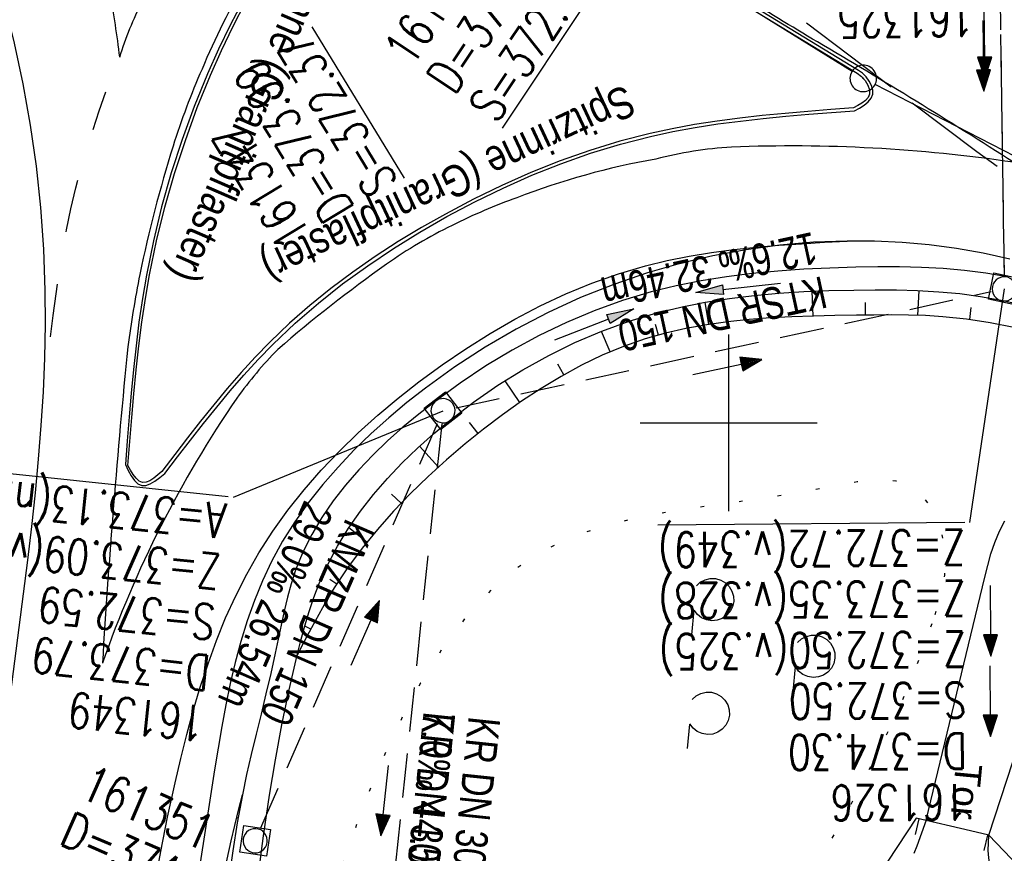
# Model space of a CAD drawing. Extents: x 510932 to 511602, y 463659 to 464636.
# Tile 23 of 81: x 511160 to 511216, y 464076 to 464123. Entities that reach past the tile are written whole.
import ezdxf

# ---------------------------------------------------------------- set-up
doc = ezdxf.new("R2010")
doc.units = 0
doc.header["$LTSCALE"] = 10
doc.header["$MEASUREMENT"] = 0
for name, pattern in [('ACAD_ISO13W100', [36, 12, -3, 12, -3, 0, -3, 0, -3]), ('AUSGEZOGEN', [0]), ('LT00', [0]), ('LT02', [0.4, 0.2, -0.2]), ('LT07', [0.22, 0.02, -0.2]), ('LT11', [0.3, 0.2, -0.1]), ('LT12', [0.4, 0.3, -0.1]), ('STRICHLINIE2', [0.375, 0.25, -0.125])]:
    doc.linetypes.add(name, pattern=pattern)
doc.layers.get('0').update_dxf_attribs({"linetype": 'LT00'})
for name, color, linetype in [('--EK_FBR', 1, 'LT00'), ('--EK_Halt-Pfeil', 4, 'LT00'), ('--EK_Haltung', 7, 'STRICHLINIE2'), ('--EK_Haltung-Text', 140, 'LT00'), ('--EK_Schacht-Text', 5, 'LT00'), ('--EL_DFK_AB_L', 21, 'LT00'), ('--EL_DFK_AB_P', 7, 'LT00'), ('--EL_Halt-Pfeil', 4, 'LT00'), ('--EL_Haltung', 182, 'STRICHLINIE2'), ('--EL_Haltung-Text', 182, 'LT00'), ('DFK_AB_L', 21, 'LT00'), ('DFK_AB_P', 7, 'LT00'), ('DL', 182, 'LT12'), ('DL_PFEIL', 201, 'LT00'), ('GASLTG', 250, 'ACAD_ISO13W100'), ('GEHOELZ_SYMB', 252, 'Continuous'), ('PFEIL', 140, 'AUSGEZOGEN'), ('RINNE_TEXT', 11, 'Continuous'), ('TOR_TEXT_A', 11, 'Continuous'), ('V104_AFBR_BAB', 250, 'LT00'), ('V104_BOESCH', 250, 'LT00'), ('V104_BOSCHUNG', 250, 'LT00'), ('V104_EINFAHRT', 250, 'LT00'), ('V104_FELDWEG', 250, 'LT11'), ('V104_GEHOELZ', 250, 'LT07'), ('V104_GRABEN', 250, 'LT00'), ('V104_KA_MULD', 182, 'LT00'), ('V104_LD_MARK', 250, 'LT00'), ('V104_LG_MARK', 250, 'LT02'), ('V104_RASTER', 250, 'LT00'), ('V104_RINNE', 182, 'LT00'), ('V104_ZAUN', 40, 'LT00')]:
    doc.layers.add(name, color=color, linetype=linetype)
doc.styles.add('Arial', font='ARIAL.TTF')
doc.styles.add('Beschrift', font='ARIAL.TTF')
doc.styles.add('Haltungsbeschriftung', font='ARIAL.TTF', dxfattribs={"width": 0.75})
doc.styles.add('schachtbeschriftung', font='romans.shx', dxfattribs={"width": 0.75, "height": 2})

# ---------------------------------------------------------------- blocks, each defined once
blk = doc.blocks.new('SYMB0003')
at = {"color": 0, "linetype": 'ByBlock'}
for p, q in [((-0.015712, 0), (0.010166, 0.012015)), ((0, -0.021257), (-0.015712, 0)), ((0.010166, 0.012015), (0, -0.021257))]:
    blk.add_line(p, q, dxfattribs=at)
for points in [[(-0.031395, 0.499013), (-0.093691, 0.491144), (-0.154509, 0.475528), (-0.21289, 0.452414), (-0.267913, 0.422164), (-0.318712, 0.385257), (-0.364484, 0.342274), (-0.404509, 0.293893), (-0.438154, 0.240877), (-0.464888, 0.184062), (-0.484292, 0.124345), (-0.496058, 0.062667), (-0.5, 0)], [(0.5, 0), (0.496057, 0.062667), (0.484292, 0.124345), (0.464888, 0.184062), (0.438153, 0.240877), (0.404509, 0.293893), (0.364484, 0.342274), (0.318712, 0.385257), (0.267913, 0.422164), (0.21289, 0.452414), (0.154509, 0.475528), (0.093691, 0.491144), (0.031395, 0.499013), (-0.031395, 0.499013)], [(-0.5, 0), (-0.496058, -0.062667), (-0.484292, -0.124345), (-0.464888, -0.184062), (-0.438154, -0.240877), (-0.404509, -0.293893), (-0.364485, -0.342274), (-0.318712, -0.385257), (-0.267914, -0.422164), (-0.21289, -0.452414), (-0.154509, -0.475529), (-0.093691, -0.491144), (-0.031395, -0.499014), (0.031395, -0.499014)], [(0.031395, -0.499014), (0.093691, -0.491144), (0.154509, -0.475529), (0.21289, -0.452414), (0.267914, -0.422164), (0.318712, -0.385257), (0.364485, -0.342274), (0.404509, -0.293893), (0.438154, -0.240877), (0.464889, -0.184062), (0.484292, -0.124345), (0.496058, -0.062667), (0.5, 0)]]:
    blk.add_lwpolyline(points, dxfattribs=at)
blk = doc.blocks.new('Pfreil3')
at = {"layer": 'PFEIL'}
blk.add_hatch(color=256, dxfattribs=at).paths.add_polyline_path([(-1.549, 0.273), (-1.549, -0.273), (0, 0)])
for p, q in [((-1.549, 0), (-4.831, 0)), ((-1.549, -0.273), (-1.549, 0.273)), ((-1.549, 0.273), (0, 0)), ((0, 0), (-1.549, -0.273))]:
    blk.add_line(p, q, dxfattribs=at)
blk = doc.blocks.new('SYMB0011')
at = {"color": 0, "linetype": 'ByBlock'}
for p, q in [((0.5, 0), (-0.5, 0)), ((0, 0.5), (0, -0.5))]:
    blk.add_line(p, q, dxfattribs=at)
blk = doc.blocks.new('GEHOELZ_SYMB')
at = {"layer": 'GEHOELZ_SYMB'}
blk.add_line((0, 0), (1.4, 0), dxfattribs=at)
blk.add_lwpolyline([(-1.388, 0.017), (-1.612, 0.221), (-1.778, 0.474), (-1.876, 0.761), (-1.898, 1.063), (-1.844, 1.361), (-1.718, 1.636), (-1.526, 1.87), (-1.282, 2.05), (-1, 2.162), (-0.7, 2.2), (-0.4, 2.162), (-0.118, 2.05), (0.126, 1.87), (0.318, 1.636), (0.444, 1.361), (0.498, 1.063), (0.476, 0.761), (0.378, 0.474), (0.212, 0.221), (-0.012, 0.017)], dxfattribs=at)
blk = doc.blocks.new('SYMB1210')
at = {"color": 0, "linetype": 'ByBlock'}
blk.add_line((0.018815, -0.179014), (0.055623, -0.17119), dxfattribs=at)
for points in [[(-0.2, -0.2), (-0.2, 0.2), (0.2, 0.2), (0.2, -0.2), (-0.2, -0.2)], [(0.018815, 0.179014), (-0.018815, 0.179014), (-0.055623, 0.17119), (-0.09, 0.155885), (-0.120444, 0.133766), (-0.145623, 0.105801), (-0.164438, 0.073213), (-0.176067, 0.037424), (-0.18, 0)], [(0.18, 0), (0.176067, 0.037424), (0.164438, 0.073213), (0.145623, 0.105801), (0.120444, 0.133766), (0.09, 0.155885), (0.055623, 0.17119), (0.018815, 0.179014)], [(-0.18, 0), (-0.176067, -0.037424), (-0.164438, -0.073213), (-0.145623, -0.105801), (-0.120444, -0.133766), (-0.09, -0.155885), (-0.055623, -0.17119), (-0.018815, -0.179014), (0.018815, -0.179014)], [(0.055623, -0.17119), (0.09, -0.155885), (0.120444, -0.133766), (0.145623, -0.105801), (0.164438, -0.073213), (0.176067, -0.037424), (0.18, 0)]]:
    blk.add_lwpolyline(points, dxfattribs=at)
blk = doc.blocks.new('SYMB0070')
at = {"color": 0, "linetype": 'ByBlock'}
for p, q in [((-0.5, 0), (0.2, 0)), ((0.5, 0), (0.2, 0.1)), ((0.2, 0.1), (0.2, 0)), ((0.468, 0), (0.21, 0.086)), ((0.21, 0.086), (0.21, -0.086)), ((0.21, -0.086), (0.468, 0)), ((0.22, -0.072), (0.437, 0)), ((0.23, -0.058), (0.405, 0)), ((0.24, -0.045), (0.374, 0)), ((0.342, 0), (0.25, 0.031)), ((0.25, 0.031), (0.25, -0.031)), ((0.25, -0.031), (0.342, 0)), ((0.26, -0.017), (0.31, 0)), ((0.27, -0.003), (0.279, 0))]:
    blk.add_line(p, q, dxfattribs=at)
for points in [[(0.2, 0), (0.2, -0.1), (0.5, 0)], [(0.437, 0), (0.22, 0.072), (0.22, -0.072)], [(0.405, 0), (0.23, 0.058), (0.23, -0.058)], [(0.374, 0), (0.24, 0.045), (0.24, -0.045)], [(0.31, 0), (0.26, 0.017), (0.26, -0.017)], [(0.279, 0), (0.27, 0.003), (0.27, -0.003)]]:
    blk.add_lwpolyline(points, dxfattribs=at)

msp = doc.modelspace()

# ---------------------------------------------------------------- linework, layer by layer
at = {"layer": '--EK_FBR'}
for points in [[(511206.704, 464110.283), (511204.791, 464110.211), (511202.885, 464110.047), (511200.99, 464109.791), (511199.11, 464109.444), (511197.251, 464109.007), (511195.418, 464108.482), (511193.505, 464107.829), (511191.628, 464107.081), (511189.789, 464106.237), (511187.99, 464105.302), (511186.235, 464104.277), (511184.524, 464103.164), (511182.861, 464101.965), (511181.809, 464101.142), (511180.784, 464100.285), (511179.79, 464099.392), (511178.833, 464098.464), (511177.918, 464097.501), (511177.051, 464096.502), (511176.236, 464095.469), (511175.479, 464094.401), (511174.786, 464093.298), (511174.162, 464092.16), (511173.644, 464091.067), (511173.185, 464089.946), (511172.779, 464088.801), (511172.421, 464087.635), (511172.103, 464086.451), (511171.822, 464085.252), (511171.57, 464084.041), (511171.342, 464082.821), (511171.132, 464081.596), (511170.935, 464080.368), (511170.744, 464079.14), (511170.368, 464076.698), (511169.995, 464074.269)], [(511215.897, 464109.259), (511214.394, 464109.593), (511212.874, 464109.86), (511211.342, 464110.061), (511209.801, 464110.198), (511208.253, 464110.272), (511206.704, 464110.283)]]:
    msp.add_lwpolyline(points, dxfattribs=at)
at = {"layer": '--EK_Haltung'}
for p, q in [((511215.215, 464133.221), (511215.57, 464108.327)), ((511184.589, 464100.844), (511214.848, 464107.418)), ((511173.536, 464077.049), (511183.556, 464099.998)), ((511183.778, 464099.939), (511179.294, 464057.115))]:
    msp.add_line(p, q, dxfattribs=at)
at = {"layer": '--EK_Schacht-Text'}
msp.add_line((511215.581, 464107.577), (511213.615, 464094.371), dxfattribs=at)
at = {"layer": '--EK_Schacht-Text', "flags": 128}
msp.add_lwpolyline([(511172.009, 464095.786), (511183.856, 464100.685)], dxfattribs=at)
at = {"layer": '--EL_DFK_AB_L'}
for p, q in [((511206.974, 464119.875), (511185.467, 464133.243)), ((511220.793, 464112.693), (511208.276, 464119.137))]:
    msp.add_line(p, q, dxfattribs=at)
at = {"layer": '--EL_Haltung'}
for p, q in [((511215.215, 464133.221), (511215.57, 464108.327)), ((511184.589, 464100.844), (511214.848, 464107.418)), ((511173.536, 464077.049), (511183.556, 464099.998)), ((511183.778, 464099.939), (511179.294, 464057.115))]:
    msp.add_line(p, q, dxfattribs=at)
at = {"layer": 'DFK_AB_L'}
for p, q in [((511206.974, 464119.875), (511185.467, 464133.243)), ((511220.793, 464112.693), (511208.276, 464119.137))]:
    msp.add_line(p, q, dxfattribs=at)
at = {"layer": 'DL'}
msp.add_line((511215.215, 464133.221), (511215.57, 464108.327), dxfattribs=at)
at = {"layer": 'GASLTG', "ltscale": 0.05, "flags": 128}
msp.add_lwpolyline([(511203.463, 464214.48), (511201.616, 464203.803), (511199.401, 464193.283), (511199.332, 464192.908), (511196.839, 464179.254), (511182.466, 464184.455), (511179.131, 464178.023), (511178.158, 464178.578), (511177.278, 464179.225), (511170.736, 464169.533), (511170.504, 464169.764), (511165.406, 464160.955), (511160.357, 464153.457), (511178.099, 464141.767), (511195.763, 464129.156), (511214.029, 464115.344), (511220.95, 464110.411), (511230.909, 464102.589), (511240.79, 464097.391), (511263.772, 464086.457), (511282.479, 464077.605), (511323.407, 464059.961), (511351.803, 464047.017), (511381.532, 464036.245), (511418.745, 464023.591), (511468.265, 464014.102), (511492.148, 464010.726), (511494.01, 464010.376), (511507.292, 464008.514)], dxfattribs=at)
at = {"layer": 'TOR_TEXT_A'}
for p, q in [((511210.557, 464076.721), (511210.764, 464077.597)), ((511214.451, 464075.805), (511214.657, 464076.681))]:
    msp.add_line(p, q, dxfattribs=at)
at = {"layer": 'V104_AFBR_BAB'}
for points in [[(511206.704, 464110.283), (511204.791, 464110.211), (511202.885, 464110.047), (511200.99, 464109.791), (511199.11, 464109.444), (511197.251, 464109.007), (511195.418, 464108.482), (511193.505, 464107.829), (511191.628, 464107.081), (511189.789, 464106.237), (511187.99, 464105.302), (511186.235, 464104.277), (511184.524, 464103.164), (511182.861, 464101.965), (511181.809, 464101.142), (511180.784, 464100.285), (511179.79, 464099.392), (511178.833, 464098.464), (511177.918, 464097.501), (511177.051, 464096.502), (511176.236, 464095.469), (511175.479, 464094.401), (511174.786, 464093.298), (511174.162, 464092.16), (511173.644, 464091.067), (511173.185, 464089.946), (511172.779, 464088.801), (511172.421, 464087.635), (511172.103, 464086.451), (511171.822, 464085.252), (511171.57, 464084.041), (511171.342, 464082.821), (511171.132, 464081.596), (511170.935, 464080.368), (511170.744, 464079.14), (511170.368, 464076.698), (511169.995, 464074.269)], [(511215.897, 464109.259), (511214.394, 464109.593), (511212.874, 464109.86), (511211.342, 464110.061), (511209.801, 464110.198), (511208.253, 464110.272), (511206.704, 464110.283)]]:
    msp.add_lwpolyline(points, dxfattribs=at)
at = {"layer": 'V104_BOESCH'}
for points in [[(511216.121, 464105.399), (511214.791, 464105.659), (511213.452, 464105.861), (511212.104, 464106.001), (511211.137, 464106.061), (511210.166, 464106.092), (511209.19, 464106.103), (511208.21, 464106.098), (511207.227, 464106.086), (511206.012, 464106.067), (511204.795, 464106.039), (511203.578, 464105.996), (511202.364, 464105.932), (511201.155, 464105.84), (511199.955, 464105.715), (511198.764, 464105.549), (511197.586, 464105.336), (511196.423, 464105.07), (511195.278, 464104.744), (511194.054, 464104.317), (511192.854, 464103.818), (511191.678, 464103.253), (511190.525, 464102.628), (511189.395, 464101.948), (511188.289, 464101.221), (511187.207, 464100.452), (511186.148, 464099.646), (511185.113, 464098.811), (511184.049, 464097.904), (511183.015, 464096.968), (511182.017, 464096.002), (511181.057, 464095.004), (511180.142, 464093.973), (511179.274, 464092.906), (511178.459, 464091.801), (511177.7, 464090.658), (511177.253, 464089.919), (511176.826, 464089.167), (511176.413, 464088.406), (511176.009, 464087.638), (511175.611, 464086.867)], [(511171.519, 464074.722), (511171.874, 464076.354), (511172.079, 464077.224), (511172.292, 464078.092), (511172.509, 464078.96)]]:
    msp.add_lwpolyline(points, dxfattribs=at)
at = {"layer": 'V104_BOSCHUNG'}
for p, q in [((511204.769, 464106.038), (511204.714, 464107.441)), ((511210.704, 464106.077), (511210.77, 464107.479)), ((511198.885, 464105.567), (511198.677, 464106.819)), ((511201.806, 464105.893), (511201.751, 464106.561)), ((511207.742, 464106.093), (511207.741, 464106.807)), ((511213.628, 464105.838), (511213.717, 464106.527)), ((511196.034, 464104.966), (511195.865, 464105.556)), ((511193.294, 464104.01), (511192.805, 464105.173)), ((511190.678, 464102.715), (511190.344, 464103.309)), ((511188.195, 464101.156), (511187.358, 464102.382)), ((511185.838, 464099.401), (511185.348, 464100.015)), ((511183.592, 464097.497), (511182.52, 464098.671)), ((511181.482, 464095.455), (511180.934, 464095.973)), ((511179.551, 464093.257), (511178.531, 464094.067)), ((511177.841, 464090.879), (511177.448, 464091.135)), ((511176.372, 464088.329), (511176.036, 464088.504)), ((511172.189, 464077.674), (511172.264, 464077.655))]:
    msp.add_line(p, q, dxfattribs=at)
at = {"layer": 'V104_EINFAHRT'}
for points in [[(511211.173, 464077.517), (511214.481, 464091.274), (511214.645, 464091.931), (511214.831, 464092.588), (511215.047, 464093.236), (511215.304, 464093.863), (511215.612, 464094.461)], [(511214.704, 464076.67), (511219.13, 464090.217)]]:
    msp.add_lwpolyline(points, dxfattribs=at)
at = {"layer": 'V104_FELDWEG', "flags": 128}
msp.add_lwpolyline([(511211.173, 464077.517), (511210.907, 464076.784), (511210.634, 464076.057), (511210.343, 464075.34), (511210.027, 464074.638), (511209.677, 464073.958), (511209.284, 464073.305), (511208.893, 464072.745), (511208.47, 464072.205), (511208.024, 464071.678), (511207.565, 464071.16), (511207.103, 464070.643), (511206.646, 464070.122), (511205.821, 464069.117), (511205.042, 464068.079), (511204.306, 464067.012), (511203.608, 464065.919), (511202.943, 464064.802), (511202.306, 464063.665), (511201.787, 464062.686), (511201.292, 464061.694), (511200.826, 464060.69), (511200.398, 464059.671), (511200.012, 464058.64), (511199.675, 464057.594), (511199.394, 464056.534), (511199.144, 464055.287), (511198.97, 464054.024), (511198.868, 464052.749), (511198.83, 464051.467), (511198.85, 464050.18), (511198.923, 464048.892), (511199.016, 464047.866), (511199.143, 464046.845), (511199.309, 464045.832), (511199.519, 464044.83), (511199.777, 464043.842), (511200.089, 464042.871), (511200.458, 464041.921), (511200.889, 464040.992), (511201.38, 464040.09), (511201.925, 464039.218), (511202.521, 464038.38), (511203.164, 464037.579), (511203.85, 464036.818), (511204.669, 464036.013), (511205.532, 464035.259), (511206.436, 464034.553), (511207.375, 464033.889), (511208.345, 464033.264), (511209.341, 464032.672), (511210.358, 464032.11), (511211.392, 464031.573), (511212.438, 464031.057), (511213.492, 464030.556), (511214.548, 464030.068), (511215.975, 464029.421), (511217.402, 464028.792), (511218.832, 464028.183), (511220.269, 464027.599), (511221.717, 464027.043), (511223.178, 464026.518), (511224.657, 464026.029), (511226.156, 464025.579), (511227.141, 464025.31), (511228.134, 464025.068), (511229.133, 464024.859), (511230.136, 464024.692), (511231.14, 464024.576), (511232.143, 464024.518), (511233.143, 464024.525), (511234.063, 464024.596), (511234.979, 464024.724), (511235.891, 464024.902), (511236.798, 464025.123), (511237.702, 464025.381), (511238.602, 464025.67), (511239.499, 464025.981), (511240.392, 464026.31), (511241.513, 464026.742), (511242.626, 464027.194), (511243.724, 464027.671), (511244.804, 464028.178), (511245.861, 464028.718), (511246.892, 464029.297), (511247.891, 464029.918), (511248.855, 464030.586), (511249.78, 464031.306), (511250.66, 464032.081), (511251.561, 464032.99), (511252.403, 464033.964), (511253.181, 464034.996), (511253.894, 464036.081), (511254.537, 464037.214), (511255.109, 464038.386), (511255.607, 464039.594), (511256.026, 464040.829), (511256.366, 464042.088), (511256.612, 464043.31), (511256.778, 464044.541), (511256.86, 464045.776), (511256.852, 464047.01), (511256.752, 464048.236), (511256.555, 464049.449), (511256.287, 464050.545), (511255.939, 464051.622), (511255.518, 464052.678), (511255.027, 464053.708), (511254.473, 464054.711), (511253.861, 464055.682), (511253.195, 464056.619), (511252.482, 464057.519), (511251.726, 464058.378), (511250.933, 464059.194), (511250.078, 464059.991), (511249.192, 464060.743), (511248.277, 464061.457), (511247.338, 464062.137), (511246.377, 464062.788), (511245.397, 464063.418), (511244.402, 464064.03), (511243.394, 464064.63), (511242.377, 464065.225), (511241.353, 464065.818), (511240.318, 464066.419), (511239.278, 464067.018), (511238.234, 464067.608), (511237.184, 464068.182), (511236.127, 464068.733), (511235.063, 464069.255), (511233.992, 464069.74), (511232.911, 464070.182), (511231.821, 464070.574), (511230.72, 464070.908), (511229.609, 464071.178), (511228.722, 464071.344), (511227.828, 464071.474), (511226.928, 464071.576), (511226.023, 464071.659), (511225.112, 464071.732), (511224.197, 464071.802), (511223.279, 464071.879), (511222.357, 464071.97), (511221.433, 464072.084), (511220.507, 464072.23), (511219.58, 464072.415), (511218.652, 464072.649), (511217.725, 464072.939), (511216.798, 464073.295), (511216.412, 464073.466), (511216.039, 464073.654), (511215.69, 464073.863), (511215.378, 464074.099), (511215.115, 464074.364), (511214.914, 464074.664), (511214.777, 464075.015), (511214.703, 464075.399), (511214.677, 464075.809), (511214.683, 464076.235), (511214.704, 464076.669)], dxfattribs=at)
at = {"layer": 'V104_GEHOELZ', "flags": 128}
msp.add_lwpolyline([(511211.675, 464089.159), (511211.846, 464089.707), (511212, 464090.261), (511212.127, 464090.821), (511212.219, 464091.391), (511212.264, 464091.973), (511212.254, 464092.569), (511212.189, 464093.127), (511212.071, 464093.686), (511211.903, 464094.233), (511211.686, 464094.756), (511211.422, 464095.242), (511211.113, 464095.678), (511210.761, 464096.052), (511210.369, 464096.35), (511209.927, 464096.569), (511209.448, 464096.706), (511208.939, 464096.773), (511208.403, 464096.78), (511207.845, 464096.74), (511207.27, 464096.663), (511206.683, 464096.561), (511206.089, 464096.444), (511205.492, 464096.324), (511204.24, 464096.092), (511203, 464095.889), (511201.773, 464095.705), (511200.562, 464095.535), (511199.368, 464095.37), (511198.194, 464095.202), (511197.041, 464095.025), (511195.912, 464094.831), (511194.809, 464094.611), (511193.733, 464094.36), (511192.686, 464094.068), (511191.672, 464093.729), (511190.69, 464093.334), (511189.745, 464092.877), (511188.837, 464092.35), (511187.914, 464091.706), (511187.035, 464090.981), (511186.197, 464090.181), (511185.4, 464089.312), (511184.642, 464088.381), (511183.921, 464087.394), (511183.236, 464086.358), (511182.586, 464085.278), (511181.969, 464084.162), (511181.383, 464083.017), (511180.828, 464081.847), (511180.301, 464080.66), (511179.801, 464079.463), (511179.327, 464078.261), (511178.574, 464076.214), (511177.888, 464074.171), (511177.264, 464072.134), (511176.7, 464070.1), (511176.191, 464068.07), (511175.733, 464066.042), (511175.323, 464064.015), (511174.957, 464061.99), (511174.632, 464059.965), (511174.342, 464057.939), (511174.086, 464055.913), (511173.858, 464053.884), (511173.655, 464051.853), (511173.474, 464049.819), (511173.31, 464047.781), (511173.115, 464045.084), (511172.941, 464042.379), (511172.785, 464039.667), (511172.645, 464036.95), (511172.517, 464034.226), (511172.398, 464031.498), (511172.286, 464028.766), (511172.178, 464026.031), (511172.07, 464023.293), (511171.961, 464020.553), (511171.846, 464017.811), (511171.724, 464015.069), (511171.591, 464012.328), (511171.445, 464009.586), (511171.282, 464006.847), (511171.099, 464004.109), (511170.895, 464001.374), (511170.665, 463998.643), (511170.396, 463995.793), (511170.099, 463992.948), (511169.776, 463990.106), (511169.43, 463987.269), (511169.063, 463984.434), (511168.678, 463981.603), (511168.277, 463978.775), (511167.862, 463975.95), (511167.437, 463973.127), (511167.003, 463970.306), (511166.563, 463967.487), (511166.152, 463964.871), (511165.74, 463962.255), (511165.333, 463959.638), (511164.932, 463957.019), (511164.542, 463954.396), (511164.166, 463951.769), (511163.807, 463949.136), (511163.469, 463946.496), (511163.174, 463944.027), (511162.899, 463941.553), (511162.642, 463939.077), (511162.401, 463936.603), (511162.175, 463934.131), (511161.964, 463931.665), (511161.764, 463929.208), (511161.576, 463926.762), (511161.397, 463924.33), (511161.276, 463922.619), (511161.16, 463920.912), (511161.052, 463919.206), (511160.952, 463917.496), (511160.862, 463915.779), (511160.785, 463914.051), (511160.72, 463912.307), (511160.67, 463910.545), (511160.637, 463908.759), (511160.622, 463906.947), (511160.626, 463905.104), (511160.638, 463904.096), (511160.662, 463903.084), (511160.705, 463902.073), (511160.772, 463901.07), (511160.871, 463900.081), (511161.006, 463899.11), (511161.185, 463898.164), (511161.414, 463897.249), (511161.698, 463896.371), (511162.045, 463895.535), (511162.459, 463894.747), (511162.948, 463894.014), (511163.522, 463893.332), (511164.171, 463892.707), (511164.887, 463892.136), (511165.663, 463891.615), (511166.491, 463891.139), (511167.364, 463890.704), (511168.274, 463890.308), (511169.215, 463889.946), (511170.177, 463889.613), (511171.155, 463889.307), (511172.139, 463889.023), (511173.124, 463888.757), (511174.939, 463888.302), (511176.731, 463887.897), (511178.505, 463887.542), (511180.262, 463887.239), (511182.009, 463886.988), (511183.747, 463886.789), (511185.482, 463886.642), (511187.217, 463886.548), (511188.955, 463886.508), (511190.424, 463886.515), (511191.898, 463886.555), (511193.377, 463886.621), (511194.86, 463886.71), (511196.347, 463886.814), (511197.838, 463886.929), (511199.331, 463887.048), (511200.828, 463887.166), (511202.328, 463887.278), (511203.829, 463887.378), (511205.333, 463887.461), (511206.838, 463887.52), (511208.344, 463887.551), (511209.852, 463887.547), (511211.36, 463887.503), (511212.868, 463887.414), (511214.376, 463887.273), (511215.884, 463887.076), (511216.747, 463886.937), (511217.608, 463886.786), (511218.469, 463886.632), (511219.327, 463886.483), (511220.183, 463886.347), (511221.035, 463886.233), (511221.884, 463886.15), (511222.728, 463886.106), (511223.567, 463886.109), (511224.401, 463886.168), (511225.466, 463886.336), (511226.518, 463886.604), (511227.554, 463886.964), (511228.572, 463887.408), (511229.567, 463887.929), (511230.539, 463888.52), (511231.483, 463889.172), (511232.397, 463889.878), (511233.278, 463890.632), (511234.123, 463891.424), (511234.93, 463892.248), (511235.696, 463893.096), (511236.708, 463894.329), (511237.637, 463895.596), (511238.489, 463896.897), (511239.27, 463898.233), (511239.985, 463899.604), (511240.64, 463901.01), (511241.242, 463902.453), (511241.795, 463903.932), (511242.307, 463905.448), (511242.782, 463907.001), (511243.226, 463908.593), (511243.454, 463909.459), (511243.683, 463910.33), (511243.918, 463911.197), (511244.166, 463912.054), (511244.436, 463912.894), (511244.734, 463913.71), (511245.066, 463914.495), (511245.44, 463915.242), (511245.862, 463915.943), (511246.34, 463916.592), (511246.881, 463917.181), (511247.491, 463917.704), (511248.012, 463918.06), (511248.571, 463918.379), (511249.16, 463918.67), (511249.771, 463918.939), (511250.395, 463919.194), (511251.025, 463919.443), (511251.653, 463919.693), (511252.272, 463919.951), (511252.872, 463920.225), (511253.446, 463920.523), (511253.986, 463920.851), (511254.485, 463921.218), (511254.934, 463921.631), (511255.356, 463922.133), (511255.719, 463922.69), (511256.031, 463923.293), (511256.299, 463923.936), (511256.533, 463924.609), (511256.738, 463925.307), (511256.924, 463926.02), (511257.098, 463926.742), (511257.269, 463927.465), (511257.645, 463928.994), (511258.038, 463930.494), (511258.445, 463931.97), (511258.861, 463933.425), (511259.286, 463934.862), (511259.715, 463936.286), (511260.145, 463937.698), (511260.574, 463939.103), (511260.999, 463940.505), (511261.417, 463941.906), (511261.824, 463943.311), (511262.218, 463944.722), (511262.76, 463946.777), (511263.271, 463948.851), (511263.755, 463950.941), (511264.215, 463953.046), (511264.653, 463955.163), (511265.075, 463957.29), (511265.481, 463959.425), (511265.876, 463961.565), (511266.263, 463963.707), (511266.645, 463965.85), (511267.025, 463967.992), (511267.502, 463970.668), (511267.978, 463973.338), (511268.45, 463976.005), (511268.917, 463978.669), (511269.375, 463981.332), (511269.822, 463983.995), (511270.254, 463986.659), (511270.67, 463989.325), (511271.067, 463991.995), (511271.441, 463994.669), (511271.815, 463997.535), (511272.163, 464000.407), (511272.488, 464003.283), (511272.794, 464006.161), (511273.083, 464009.041), (511273.359, 464011.92), (511273.623, 464014.798), (511273.879, 464017.673), (511274.082, 464019.985), (511274.284, 464022.295), (511274.49, 464024.604), (511274.701, 464026.912), (511274.921, 464029.221), (511275.153, 464031.53), (511275.401, 464033.841), (511275.666, 464036.154), (511275.953, 464038.47), (511276.264, 464040.791), (511276.603, 464043.116), (511276.972, 464045.446), (511277.193, 464046.756), (511277.418, 464048.067), (511277.641, 464049.378), (511277.858, 464050.689), (511278.061, 464052), (511278.245, 464053.308), (511278.403, 464054.615), (511278.531, 464055.918), (511278.621, 464057.217), (511278.668, 464058.512), (511278.666, 464059.801), (511278.609, 464061.084), (511278.491, 464062.361), (511278.352, 464063.364), (511278.177, 464064.365), (511277.97, 464065.367), (511277.737, 464066.374), (511277.482, 464067.388), (511277.212, 464068.412), (511277.041, 464069.039), (511276.858, 464069.662), (511276.656, 464070.271), (511276.427, 464070.856), (511276.164, 464071.409), (511275.86, 464071.919), (511275.393, 464072.509), (511274.85, 464073.021), (511274.24, 464073.462), (511273.569, 464073.842), (511272.846, 464074.169), (511272.079, 464074.451), (511271.274, 464074.698), (511270.44, 464074.918), (511269.585, 464075.119), (511268.716, 464075.31), (511267.841, 464075.501), (511266.968, 464075.698), (511266.104, 464075.912), (511265.257, 464076.151), (511264.093, 464076.545), (511262.975, 464077), (511261.899, 464077.51), (511260.86, 464078.069), (511259.853, 464078.67), (511258.875, 464079.307), (511257.92, 464079.973), (511256.985, 464080.663), (511256.065, 464081.37), (511255.155, 464082.088), (511254.251, 464082.81), (511253.349, 464083.53), (511252.444, 464084.242), (511251.532, 464084.939), (511250.608, 464085.615), (511249.668, 464086.265), (511248.707, 464086.88), (511247.722, 464087.456), (511246.707, 464087.985), (511245.658, 464088.462), (511244.571, 464088.881), (511243.442, 464089.234), (511242.265, 464089.515), (511241.037, 464089.719), (511239.753, 464089.839), (511238.408, 464089.868), (511237.275, 464089.823), (511236.108, 464089.717), (511234.914, 464089.556), (511233.703, 464089.342), (511232.483, 464089.078), (511231.261, 464088.769), (511230.046, 464088.418), (511228.847, 464088.028), (511227.671, 464087.603), (511226.527, 464087.147), (511225.423, 464086.662), (511224.367, 464086.154), (511223.368, 464085.624), (511222.433, 464085.077), (511221.571, 464084.516), (511220.791, 464083.945), (511220.1, 464083.367), (511219.507, 464082.785), (511219.019, 464082.204), (511218.646, 464081.627), (511218.396, 464081.057), (511218.276, 464080.498), (511218.295, 464079.954), (511218.461, 464079.427), (511218.738, 464078.974), (511219.13, 464078.537), (511219.626, 464078.116), (511220.217, 464077.711), (511220.891, 464077.321), (511221.64, 464076.946), (511222.453, 464076.585), (511223.32, 464076.238), (511224.23, 464075.903), (511225.174, 464075.582), (511226.142, 464075.272), (511227.124, 464074.974), (511228.11, 464074.687), (511229.088, 464074.41), (511230.834, 464073.931), (511232.529, 464073.482), (511234.176, 464073.059), (511235.779, 464072.658), (511237.342, 464072.275), (511238.868, 464071.907), (511240.362, 464071.55), (511241.826, 464071.2), (511243.265, 464070.853), (511244.682, 464070.506), (511246.08, 464070.155), (511247.465, 464069.796), (511248.839, 464069.425), (511250.205, 464069.039), (511251.569, 464068.634), (511252.932, 464068.206), (511254.3, 464067.752), (511255.676, 464067.267), (511257.063, 464066.748), (511258.465, 464066.191), (511259.886, 464065.592), (511261.329, 464064.948), (511262.799, 464064.255), (511263.406, 464063.956), (511264.005, 464063.643), (511264.581, 464063.314), (511265.12, 464062.962), (511265.61, 464062.585), (511266.036, 464062.177), (511266.385, 464061.735), (511266.667, 464061.207), (511266.849, 464060.637), (511266.942, 464060.028), (511266.957, 464059.386), (511266.904, 464058.714), (511266.792, 464058.017), (511266.634, 464057.299), (511266.438, 464056.564), (511266.215, 464055.817), (511265.975, 464055.063), (511265.729, 464054.304), (511265.488, 464053.546), (511264.986, 464051.829), (511264.554, 464050.136), (511264.188, 464048.465), (511263.883, 464046.816), (511263.633, 464045.186), (511263.433, 464043.575), (511263.278, 464041.98), (511263.162, 464040.4), (511263.082, 464038.835), (511263.031, 464037.281), (511263.004, 464035.739), (511262.997, 464034.206), (511263.003, 464032.68), (511263.018, 464031.162), (511263.037, 464029.648), (511263.054, 464028.137), (511263.065, 464026.629), (511263.064, 464025.122), (511263.045, 464023.613), (511263.005, 464022.102), (511262.937, 464020.587), (511262.836, 464019.067), (511262.698, 464017.54), (511262.485, 464015.761), (511262.215, 464013.976), (511261.886, 464012.188), (511261.5, 464010.401), (511261.056, 464008.619), (511260.554, 464006.848), (511259.994, 464005.091), (511259.377, 464003.351), (511258.7, 464001.634), (511257.966, 463999.944), (511257.174, 463998.284), (511256.323, 463996.659), (511255.35, 463994.966), (511254.313, 463993.317), (511253.215, 463991.712), (511252.057, 463990.151), (511250.843, 463988.635), (511249.71, 463987.314), (511248.539, 463986.026), (511247.332, 463984.768), (511246.094, 463983.537), (511244.83, 463982.332), (511243.543, 463981.149), (511242.238, 463979.986), (511240.919, 463978.841), (511239.59, 463977.71), (511238.255, 463976.592), (511236.919, 463975.483), (511235.585, 463974.382), (511234.319, 463973.336), (511233.058, 463972.29), (511231.804, 463971.239), (511230.556, 463970.178), (511229.313, 463969.103), (511228.077, 463968.01), (511226.846, 463966.893), (511225.621, 463965.748), (511224.401, 463964.571), (511223.187, 463963.357), (511222.472, 463962.622), (511221.757, 463961.88), (511221.038, 463961.138), (511220.314, 463960.403), (511219.582, 463959.684), (511218.84, 463958.987), (511218.084, 463958.32), (511217.313, 463957.69), (511216.525, 463957.104), (511215.716, 463956.571), (511214.884, 463956.097), (511214.027, 463955.689), (511213.142, 463955.356), (511212.227, 463955.104), (511211.285, 463954.94), (511210.318, 463954.86), (511209.333, 463954.863), (511208.337, 463954.943), (511207.336, 463955.099), (511206.34, 463955.326), (511205.353, 463955.622), (511204.384, 463955.984), (511203.44, 463956.407), (511202.528, 463956.89), (511201.654, 463957.428), (511200.827, 463958.018), (511200.053, 463958.658), (511199.354, 463959.326), (511198.707, 463960.034), (511198.107, 463960.777), (511197.55, 463961.552), (511197.03, 463962.353), (511196.543, 463963.176), (511196.083, 463964.018), (511195.645, 463964.874), (511195.225, 463965.74), (511194.544, 463967.217), (511193.902, 463968.71), (511193.303, 463970.217), (511192.751, 463971.737), (511192.25, 463973.27), (511191.803, 463974.815), (511191.416, 463976.37), (511191.091, 463977.936), (511190.834, 463979.498), (511190.637, 463981.069), (511190.495, 463982.646), (511190.403, 463984.231), (511190.356, 463985.821), (511190.348, 463987.417), (511190.374, 463989.017), (511190.428, 463990.62), (511190.506, 463992.227), (511190.601, 463993.835), (511190.71, 463995.445), (511190.825, 463997.056), (511190.942, 463998.666), (511191.056, 464000.276), (511191.162, 464001.884), (511191.253, 464003.489), (511191.343, 464005.528), (511191.405, 464007.563), (511191.444, 464009.594), (511191.463, 464011.623), (511191.467, 464013.651), (511191.459, 464015.677), (511191.443, 464017.704), (511191.423, 464019.732), (511191.403, 464021.761), (511191.387, 464023.793), (511191.379, 464025.829), (511191.383, 464027.869), (511191.402, 464029.915), (511191.437, 464031.802), (511191.493, 464033.693), (511191.573, 464035.584), (511191.68, 464037.474), (511191.819, 464039.361), (511191.993, 464041.243), (511192.207, 464043.117), (511192.462, 464044.981), (511192.765, 464046.833), (511193.117, 464048.671), (511193.523, 464050.493), (511193.986, 464052.296), (511194.511, 464054.08), (511195.1, 464055.84), (511195.691, 464057.411), (511196.332, 464058.964), (511197.019, 464060.501), (511197.746, 464062.023), (511198.508, 464063.533), (511199.3, 464065.032), (511200.116, 464066.522), (511200.951, 464068.006), (511201.8, 464069.485), (511202.658, 464070.961), (511203.518, 464072.436), (511204.376, 464073.912), (511205.227, 464075.392), (511206.065, 464076.876), (511206.885, 464078.367), (511207.682, 464079.867), (511208.45, 464081.377), (511209.184, 464082.9), (511209.879, 464084.438), (511210.529, 464085.993), (511211.13, 464087.566), (511211.675, 464089.159)], dxfattribs=at)
at = {"layer": 'V104_GRABEN'}
for points in [[(511215.741, 464108.26), (511214.549, 464108.469), (511213.342, 464108.623), (511212.125, 464108.728), (511210.899, 464108.792), (511209.666, 464108.82), (511208.429, 464108.821), (511207.19, 464108.801), (511205.717, 464108.756), (511204.248, 464108.686), (511202.784, 464108.585), (511201.327, 464108.446), (511199.881, 464108.265), (511198.446, 464108.034), (511197.026, 464107.749), (511195.623, 464107.404), (511193.996, 464106.915), (511192.397, 464106.337), (511190.824, 464105.675), (511189.28, 464104.932), (511187.765, 464104.111), (511186.28, 464103.215), (511184.826, 464102.248), (511183.403, 464101.213), (511182.486, 464100.497), (511181.589, 464099.752), (511180.72, 464098.979), (511179.884, 464098.175), (511179.088, 464097.341), (511178.338, 464096.476), (511177.642, 464095.579), (511177.005, 464094.65), (511176.434, 464093.687), (511175.936, 464092.691), (511175.517, 464091.66), (511175.268, 464090.902), (511175.053, 464090.13), (511174.864, 464089.347), (511174.693, 464088.557), (511174.529, 464087.763), (511174.364, 464086.969), (511174.109, 464085.816), (511173.84, 464084.669), (511173.563, 464083.526), (511173.285, 464082.386), (511173.012, 464081.246), (511172.751, 464080.104), (511172.509, 464078.96), (511172.215, 464077.378), (511171.964, 464075.788), (511171.751, 464074.19)], [(511173.396, 464074.326), (511173.702, 464076.64), (511174.048, 464078.949), (511174.38, 464080.936), (511174.748, 464082.919), (511175.157, 464084.896), (511175.611, 464086.867), (511175.817, 464087.691), (511176.037, 464088.511), (511176.279, 464089.323), (511176.547, 464090.124), (511176.848, 464090.912), (511177.332, 464091.986), (511177.888, 464093.027), (511178.509, 464094.035), (511179.19, 464095.009), (511179.927, 464095.95), (511180.713, 464096.858), (511181.543, 464097.732), (511182.413, 464098.572), (511183.316, 464099.379), (511184.247, 464100.153), (511185.582, 464101.173), (511186.958, 464102.124), (511188.373, 464103.004), (511189.825, 464103.809), (511191.311, 464104.536), (511192.827, 464105.182), (511194.372, 464105.742), (511195.942, 464106.215), (511197.296, 464106.546), (511198.664, 464106.818), (511200.045, 464107.034), (511201.437, 464107.203), (511202.837, 464107.329), (511204.245, 464107.418), (511205.657, 464107.478), (511207.073, 464107.512), (511208.279, 464107.525), (511209.484, 464107.517), (511210.685, 464107.483), (511211.88, 464107.415), (511213.066, 464107.307), (511214.241, 464107.153), (511215.403, 464106.945), (511216.607, 464106.664)]]:
    msp.add_lwpolyline(points, dxfattribs=at)
at = {"layer": 'V104_LD_MARK'}
for points in [[(511165.576, 464120.684, 0.017973), (511165.016, 464124.332, 0.008849), (511164.566, 464126.317, 0.013306), (511163.163, 464130.492, 0.007696), (511160.437, 464137.601, 0.045581), (511158.372, 464141.64, 0.026834), (511153.917, 464147.914)], [(511165.576, 464120.684, -0.037522), (511166.851, 464123.86, -0.022094), (511167.917, 464125.93, -0.000875), (511170.029, 464129.527, -0.001605), (511171.19, 464131.481, -0.014019), (511173.703, 464135.426, 0.021523), (511175.302, 464138.021, 0.049216), (511175.535, 464138.585, 0.064053), (511175.631, 464139.418, 0.139241), (511175.418, 464140.014, 0.004373), (511174.645, 464140.564)], [(511184.216, 464134.402, 0.057156), (511181.301, 464133.607, 0.049134), (511179.589, 464132.715, 0.053579), (511177.188, 464130.868, 0.068405), (511175.649, 464129.126, 0.041222), (511172.768, 464125.075, 0.036104), (511170.23, 464120.001, 0.028896), (511168.593, 464115.643, 0.024406), (511166.706, 464108.398, 0.013009), (511166.031, 464104.303, 0.009519), (511164.595, 464086.399)], [(511216.11, 464114.736, 0.009642), (511205.014, 464121.542, -0.002645), (511196.239, 464126.88, -0.001826), (511190.215, 464130.618, -0.001826), (511184.218, 464134.401)], [(511216.11, 464114.736, 0.046663), (511200.165, 464115.593, 0.048403), (511195.877, 464114.916, 0.049043), (511188.026, 464112.732, 0.031154), (511184.367, 464111.158, 0.043079), (511180.658, 464108.975, 0.023701), (511174.513, 464104.152, 0.036762), (511172.193, 464101.394, 0.066314), (511164.595, 464086.399)]]:
    msp.add_lwpolyline(points, format="xyb", dxfattribs=at)
for points in [[(511159.216, 464123.077), (511159.611, 464121.474), (511160.106, 464119.166), (511160.517, 464116.844), (511160.846, 464114.512), (511161.094, 464112.172), (511161.26, 464109.828), (511161.345, 464107.482), (511161.356, 464105.572), (511161.319, 464103.663), (511161.238, 464101.755), (511161.119, 464099.847), (511160.967, 464097.94), (511160.786, 464096.034), (511160.582, 464094.128), (511160.359, 464092.223), (511160.123, 464090.319), (511159.879, 464088.415), (511159.631, 464086.512), (511159.384, 464084.609), (511159.021, 464081.73), (511158.67, 464078.852), (511158.328, 464075.975), (511157.993, 464073.099)], [(511167.537, 464073.817), (511167.894, 464075.76), (511168.282, 464077.703), (511168.703, 464079.645), (511169.021, 464081.007), (511169.363, 464082.364), (511169.731, 464083.714), (511170.131, 464085.052), (511170.567, 464086.376), (511171.043, 464087.681), (511171.563, 464088.964), (511172.132, 464090.221), (511172.755, 464091.448), (511173.435, 464092.642), (511174.225, 464093.874), (511175.081, 464095.064), (511175.997, 464096.214), (511176.968, 464097.325), (511177.991, 464098.397), (511179.059, 464099.432), (511180.169, 464100.429), (511181.316, 464101.389), (511182.494, 464102.314), (511183.804, 464103.277), (511185.144, 464104.194), (511186.514, 464105.06), (511187.913, 464105.869), (511189.338, 464106.616), (511190.79, 464107.296), (511192.267, 464107.903), (511193.768, 464108.434), (511195.291, 464108.882), (511196.524, 464109.179), (511197.77, 464109.426), (511199.026, 464109.629), (511200.292, 464109.795), (511201.565, 464109.93), (511202.844, 464110.04), (511204.128, 464110.131), (511205.415, 464110.21), (511206.704, 464110.283)]]:
    msp.add_lwpolyline(points, dxfattribs=at)
at = {"layer": 'V104_LG_MARK', "ltscale": 1.5, "flags": 128}
msp.add_lwpolyline([(511161.661, 464104.861), (511161.819, 464106.078), (511161.984, 464107.293), (511162.159, 464108.505), (511162.353, 464109.713), (511162.569, 464110.916), (511162.815, 464112.112), (511163.096, 464113.299), (511163.392, 464114.395), (511163.716, 464115.485), (511164.061, 464116.569), (511164.421, 464117.65), (511164.787, 464118.729)], dxfattribs=at)
at = {"layer": 'V104_RASTER'}
for p, q in [((511200, 464104.999), (511200, 464094.999)), ((511195.001, 464099.999), (511205.001, 464099.999))]:
    msp.add_line(p, q, dxfattribs=at)
at = {"layer": 'V104_RINNE'}
for points in [[(511196.096, 464126.598), (511207.275, 464119.773), (511207.504, 464119.595), (511207.709, 464119.364), (511207.867, 464119.103), (511207.958, 464118.835), (511207.96, 464118.583), (511207.879, 464118.393), (511207.732, 464118.227), (511207.536, 464118.079), (511207.307, 464117.942), (511207.062, 464117.811)], [(511207.115, 464117.645), (511207.401, 464117.806), (511207.668, 464117.973), (511207.895, 464118.153), (511208.064, 464118.353), (511208.153, 464118.579), (511208.153, 464118.818), (511208.079, 464119.071), (511207.947, 464119.324), (511207.771, 464119.562), (511207.565, 464119.771), (511207.343, 464119.935), (511196.189, 464126.757)], [(511172.534, 464123.845), (511171.822, 464122.498), (511171.156, 464121.127), (511170.533, 464119.735), (511169.781, 464117.895), (511169.099, 464116.028), (511168.486, 464114.137), (511167.945, 464112.225), (511167.477, 464110.296), (511167.083, 464108.353), (511166.858, 464107.025), (511166.663, 464105.693), (511166.495, 464104.358), (511166.348, 464103.018), (511166.219, 464101.677), (511166.103, 464100.333), (511165.996, 464098.988), (511165.893, 464097.642)], [(511166.036, 464097.588), (511166.142, 464098.942), (511166.253, 464100.296), (511166.373, 464101.648), (511166.506, 464102.998), (511166.657, 464104.345), (511166.831, 464105.689), (511167.031, 464107.029), (511167.262, 464108.363), (511167.66, 464110.29), (511168.131, 464112.203), (511168.673, 464114.098), (511169.284, 464115.975), (511169.961, 464117.829), (511170.703, 464119.659), (511171.32, 464121.055), (511171.979, 464122.432), (511172.684, 464123.784)], [(511207.062, 464117.811), (511205.77, 464117.715), (511204.479, 464117.613), (511203.19, 464117.502), (511201.904, 464117.377), (511200.623, 464117.232), (511199.346, 464117.063), (511198.075, 464116.866), (511196.812, 464116.634), (511195.557, 464116.364), (511193.842, 464115.922), (511192.145, 464115.403), (511190.469, 464114.811), (511188.814, 464114.151), (511187.181, 464113.427), (511185.572, 464112.645), (511183.988, 464111.81), (511182.64, 464111.047), (511181.315, 464110.247), (511180.017, 464109.407), (511178.75, 464108.527), (511177.517, 464107.604), (511176.322, 464106.638), (511175.168, 464105.627), (511174.06, 464104.57), (511173.233, 464103.718), (511172.432, 464102.84), (511171.652, 464101.941), (511170.891, 464101.024), (511170.145, 464100.093), (511169.41, 464099.15), (511168.682, 464098.201), (511167.958, 464097.248)], [(511168.118, 464097.129), (511168.844, 464098.078), (511169.574, 464099.024), (511170.311, 464099.963), (511171.058, 464100.892), (511171.82, 464101.807), (511172.6, 464102.704), (511173.402, 464103.58), (511174.228, 464104.432), (511175.49, 464105.632), (511176.808, 464106.773), (511178.178, 464107.858), (511179.595, 464108.888), (511181.053, 464109.864), (511182.548, 464110.789), (511184.074, 464111.663), (511185.648, 464112.498), (511187.248, 464113.278), (511188.872, 464113.999), (511190.519, 464114.657), (511192.188, 464115.246), (511193.877, 464115.763), (511195.584, 464116.202), (511196.842, 464116.472), (511198.108, 464116.704), (511199.382, 464116.902), (511200.661, 464117.07), (511201.946, 464117.214), (511203.235, 464117.339), (511204.526, 464117.449), (511205.82, 464117.549), (511207.115, 464117.645)], [(511165.893, 464097.642), (511166.058, 464097.311), (511166.228, 464097.003), (511166.408, 464096.741), (511166.603, 464096.548), (511166.818, 464096.448), (511167.05, 464096.454), (511167.3, 464096.546), (511167.565, 464096.704), (511167.839, 464096.906), (511168.118, 464097.129)], [(511167.958, 464097.248), (511167.726, 464097.049), (511167.497, 464096.869), (511167.274, 464096.727), (511167.061, 464096.641), (511166.862, 464096.63), (511166.677, 464096.708), (511166.505, 464096.861), (511166.343, 464097.072), (511166.188, 464097.32), (511166.036, 464097.588)]]:
    msp.add_lwpolyline(points, dxfattribs=at)
at = {"layer": 'V104_ZAUN'}
for p, q in [((511210.602, 464077.636), (511206.456, 464071.385)), ((511213.664, 464076.914), (511210.602, 464077.636))]:
    msp.add_line(p, q, dxfattribs=at)
msp.add_lwpolyline([(511227.457, 464072.19), (511216.813, 464074.471), (511214.704, 464076.67), (511213.664, 464076.914)], dxfattribs=at)

# ---------------------------------------------------------------- block references
at = {"layer": '--EK_Halt-Pfeil', "yscale": 4, "zscale": 4}
for p, xscale, rotation in [((511214.393, 464120.76), 3.999999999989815, 270.8184500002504), ((511199.931, 464103.154), 3.999999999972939, 12.2577699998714), ((511179.462, 464088.123), 4.000000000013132, 66.41270999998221), ((511214.785, 464084.263), 4.000000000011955, 270.5015899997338), ((511180.542, 464078.631), 3.999999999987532, 264.021300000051)]:
    msp.add_blockref('SYMB0070', p, dxfattribs=dict(at, xscale=xscale, rotation=rotation))
at = {"layer": '--EL_DFK_AB_P', "xscale": 1.500000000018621, "yscale": 1.5, "zscale": 1.5, "rotation": 264.7377099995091}
msp.add_blockref('SYMB0003', (511207.61, 464119.48), dxfattribs=at)
at = {"layer": '--EL_Halt-Pfeil', "yscale": 4, "zscale": 4}
for p, xscale, rotation in [((511214.393, 464120.76), 3.999999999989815, 270.8184500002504), ((511199.931, 464103.154), 3.999999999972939, 12.25776999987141), ((511179.462, 464088.123), 4.000000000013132, 66.41270999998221), ((511214.785, 464084.263), 4.000000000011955, 270.5015899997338), ((511180.542, 464078.631), 3.999999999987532, 264.021300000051)]:
    msp.add_blockref('SYMB0070', p, dxfattribs=dict(at, xscale=xscale, rotation=rotation))
at = {"layer": 'DFK_AB_P', "xscale": 1.500000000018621, "yscale": 1.5, "zscale": 1.5, "rotation": 264.7377099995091}
msp.add_blockref('SYMB0003', (511207.61, 464119.48), dxfattribs=at)
at = {"layer": 'DL_PFEIL', "yscale": 4, "zscale": 4}
for p, xscale, rotation in [((511214.462, 464121.479), 3.999999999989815, 270.8184500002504), ((511214.796, 464088.805), 4.000000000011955, 270.5015899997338)]:
    msp.add_blockref('SYMB0070', p, dxfattribs=dict(at, xscale=xscale, rotation=rotation))
at = {"layer": 'GEHOELZ_SYMB', "rotation": 264.7376999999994}
for p in [(511198.029, 464089.398), (511203.757, 464086.191), (511197.791, 464082.965)]:
    msp.add_blockref('GEHOELZ_SYMB', p, dxfattribs=at)
at = {"layer": 'PFEIL'}
for p, rotation in [((511198.138, 464107.363), 186.4698838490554), ((511194.648, 464106.439), 21.49340662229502)]:
    msp.add_blockref('Pfreil3', p, dxfattribs=dict(at, rotation=rotation))
at = {"layer": 'V104_FELDWEG', "xscale": 0.09999999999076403, "yscale": 0.09999999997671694, "zscale": 0.1, "rotation": 264.4992000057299}
for p in [(511211.173, 464077.517), (511214.704, 464076.669)]:
    msp.add_blockref('SYMB0011', p, dxfattribs=at)
at = {"layer": 'V104_KA_MULD', "yscale": 3.799999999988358, "zscale": 3.8}
for p, xscale, rotation in [((511215.581, 464107.577), 3.799999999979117, 168.3088582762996), ((511183.856, 464100.685), 3.799999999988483, 217.7917132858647), ((511173.236, 464076.362), 3.799999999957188, 171.3086024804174)]:
    msp.add_blockref('SYMB1210', p, dxfattribs=dict(at, xscale=xscale, rotation=rotation))

# ---------------------------------------------------------------- texts
at = {"layer": '--EK_Haltung-Text', "style": 'Haltungsbeschriftung', "width": 0.75}
for s, rotation, p in [('12.6‰ 32.46m', -167.7422, (511204.75, 464110.807)), ('KTSR DN 150', -167.7422, (511205.294, 464108.305)), ('29.0‰ 26.54m', -113.5873, (511176.034, 464095.69)), ('KMZR DN 150', -113.5873, (511178.38, 464094.665)), ('7.0‰ 44.56m', -95.9787, (511182.759, 464083.708)), ('KR DN 300', -95.9787, (511185.305, 464083.441))]:
    msp.add_text(s, height=1.8, rotation=rotation, dxfattribs=at).set_placement(p)
at = {"layer": '--EK_Schacht-Text', "style": 'schachtbeschriftung', "width": 0.75}
for s, rotation, p in [('161346', 56.391, (511182.087, 464120.07)), ('D=374.08', 56.391, (511184.486, 464118.475)), ('%%US=372.73 ', 56.391, (511186.884, 464116.881)), ('161325', -179.1815, (511213.847, 464123.885)), ('%%US=372.37', -238.5698, (511181.342, 464113.635)), ('D=373.99', -238.5698, (511178.884, 464112.133)), ('161347', -238.5698, (511176.427, 464110.631)), ('%%UA=373.13(n.326)', -185.9787, (511171.656, 464095.424)), ('Z=373.09(v.351)', -185.9787, (511171.356, 464092.56)), ('%%UZ=372.72(v.349)', -179.4984, (511213.351, 464093.961)), ('Z=373.35(v.328)', -179.4984, (511213.376, 464091.081)), ('S=372.59', -185.9787, (511171.056, 464089.695)), ('Z=372.50(v.325)', -179.4984, (511213.401, 464088.201)), ('D=373.79', -185.9787, (511170.756, 464086.831)), ('S=372.50', -179.4984, (511213.427, 464085.321)), ('161349', -185.9787, (511170.456, 464083.967)), ('D=374.30', -179.4984, (511213.452, 464082.441)), ('161351', -23.5873, (511163.246, 464078.847)), ('161326', -179.4984, (511213.477, 464079.561)), ('D=374.41', -23.5873, (511162.094, 464076.207))]:
    msp.add_text(s, height=2, rotation=rotation, dxfattribs=at).set_placement(p)
at = {"layer": '--EL_Haltung-Text', "style": 'Haltungsbeschriftung', "width": 0.75}
for s, rotation, p in [('KTSR DN 150', -167.7422, (511205.294, 464108.305)), ('KMZR DN 150', -113.5873, (511178.38, 464094.665)), ('KR DN 300', -95.9787, (511182.759, 464083.708))]:
    msp.add_text(s, height=1.8, rotation=rotation, dxfattribs=at).set_placement(p)
at = {"layer": 'RINNE_TEXT', "char_height": 1.8, "attachment_point": 7, "style": 'Arial'}
for insert, rotation in [((511176.978, 464129.663), 246.4848), ((511193.915, 464119.659), 205.1087)]:
    msp.add_mtext('{\\W0.8;Spitzrinne (Granitpflaster)}', dxfattribs=dict(at, insert=insert, rotation=rotation))
at = {"layer": 'TOR_TEXT_A', "insert": (511212.826, 464080.777), "char_height": 1.5, "attachment_point": 7, "rotation": 264.4992, "style": 'Beschrift'}
msp.add_mtext('Tor', dxfattribs=at)

doc.saveas('drawing.dxf')
